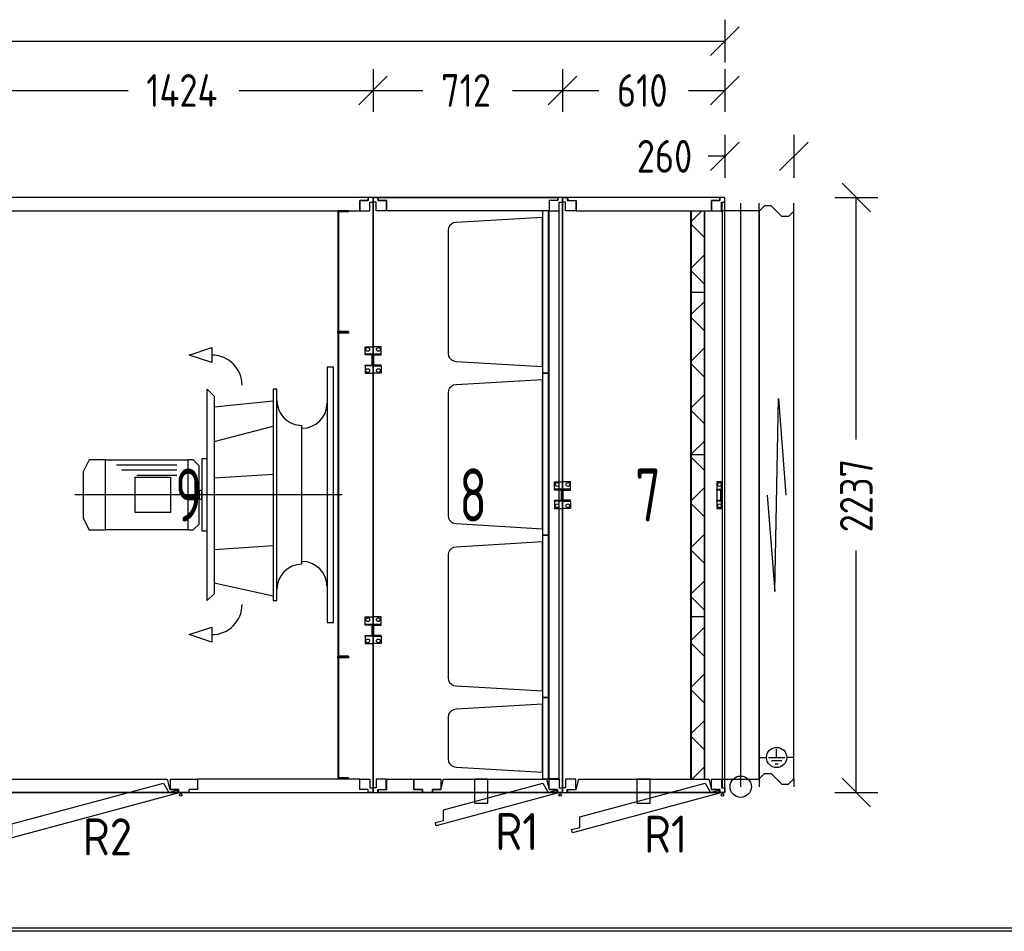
# Model space of a CAD drawing. Header units: millimetres. Extents: x -746391 to 410178, y -169697 to 100555.
# Tile 16 of 179: x 16187 to 19888, y -56591 to -53164. Entities that reach past the tile are written whole.
import ezdxf
from ezdxf.enums import TextEntityAlignment as Align

# ---------------------------------------------------------------- set-up
doc = ezdxf.new("R2010")
doc.units = ezdxf.units.MM
doc.layers.add('1', color=7, linetype='Continuous')
doc.styles.get("Standard").update_dxf_attribs({"font": 'isocpeur.ttf', "width": 0.75})

# ---------------------------------------------------------------- blocks, each defined once
blk = doc.blocks.new('NWK17B0226701181756KAMM78')
at = {"layer": '1'}
for p, q in [((9221.01, 2808.03), (7797.01, 2808.03)), ((7797.01, 2808.03), (7797.01, 571.03)), ((9221.01, 571.03), (9221.01, 2808.03)), ((7797.01, 571.03), (9221.01, 571.03))]:
    blk.add_line(p, q, dxfattribs=at)
blk = doc.blocks.new('NWK17B0226701181756EINB159')
at = {"layer": '1'}
for p, q in [((7846.99, 583.03), (7856.99, 621.03)), ((7856.99, 621.03), (8447.01, 621.03)), ((7863.58, 453.11), (8433.47, 605.82)), ((8433.47, 605.82), (8452.97, 571.7)), ((8447.01, 621.03), (8457.01, 583.03)), ((7814.99, 571.03), (7814.99, 583.03)), ((7814.99, 583.03), (7846.99, 583.03)), ((8489.01, 571.03), (7814.99, 571.03)), ((8486.98, 568.39), (7835.95, 393.95)), ((8452.97, 571.7), (8483.88, 579.98)), ((8457.01, 583.03), (8489.01, 583.03)), ((8483.88, 579.98), (8486.98, 568.39)), ((8489.01, 583.03), (8489.01, 571.03)), ((7863.75, 413.82), (7863.58, 453.11)), ((7832.84, 405.54), (7863.75, 413.82)), ((7835.95, 393.95), (7832.84, 405.54))]:
    blk.add_line(p, q, dxfattribs=at)
blk.add_circle((8498.01, 562.03), 5, dxfattribs=at)
blk = doc.blocks.new('NWK17B0226701181756EINB160')
at = {"layer": '1'}
for p, q in [((9171.03, 621.03), (8561.01, 621.03)), ((8561.01, 621.03), (8561.01, 583.03)), ((9171.03, 583.03), (9171.03, 621.03)), ((8561.01, 583.03), (8529.01, 583.03)), ((8529.01, 583.03), (8529.01, 571.03)), ((8529.01, 571.03), (9203.03, 571.03)), ((9203.03, 583.03), (9171.03, 583.03)), ((9203.03, 571.03), (9203.03, 583.03))]:
    blk.add_line(p, q, dxfattribs=at)
blk = doc.blocks.new('NWK17B0226701181756EINB161')
at = {"layer": '1'}
for p, q in [((8459.34, 583.03), (8459.34, 621.03)), ((8459.34, 621.03), (8561.01, 621.03)), ((8561.01, 621.03), (8561.01, 583.03)), ((8491.34, 583.03), (8459.34, 583.03)), ((8491.34, 571.03), (8491.34, 583.03)), ((8529.01, 571.03), (8491.34, 571.03)), ((8561.01, 583.03), (8529.01, 583.03)), ((8529.01, 583.03), (8529.01, 571.03))]:
    blk.add_line(p, q, dxfattribs=at)
blk = doc.blocks.new('NWK17B0226701181756EINB162')
at = {"layer": '1'}
for p, q in [((9171.01, 583.03), (9171.01, 621.03)), ((9171.01, 621.03), (9209.01, 621.03)), ((9209.01, 621.03), (9209.01, 589.03)), ((9203.01, 583.03), (9171.01, 583.03)), ((9203.01, 571.03), (9203.01, 583.03)), ((9221.01, 571.03), (9203.01, 571.03)), ((9209.01, 589.03), (9221.01, 589.03)), ((9221.01, 589.03), (9221.01, 571.03))]:
    blk.add_line(p, q, dxfattribs=at)
blk = doc.blocks.new('NWK17B0226701181756EINB163')
at = {"layer": '1'}
for p, q in [((7847.01, 621.03), (7809.01, 621.03)), ((7809.01, 621.03), (7809.01, 589.03)), ((7847.01, 583.03), (7847.01, 621.03)), ((7809.01, 589.03), (7797.01, 589.03)), ((7797.01, 589.03), (7797.01, 571.03)), ((7797.01, 571.03), (7815.01, 571.03)), ((7815.01, 571.03), (7815.01, 583.03)), ((7815.01, 583.03), (7847.01, 583.03))]:
    blk.add_line(p, q, dxfattribs=at)
blk = doc.blocks.new('NWK17B0226701181756EINB164')
at = {"layer": '1'}
for p, q in [((9203.01, 2808.03), (7817.3, 2808.03)), ((7817.3, 2808.03), (7817.3, 2796.03)), ((7817.3, 2796.03), (7849.3, 2796.03)), ((7849.3, 2796.03), (7849.3, 2758.03)), ((9171.01, 2758.03), (9171.01, 2796.03)), ((9171.01, 2796.03), (9203.01, 2796.03)), ((9203.01, 2796.03), (9203.01, 2808.03)), ((7849.3, 2758.03), (9171.01, 2758.03))]:
    blk.add_line(p, q, dxfattribs=at)
blk = doc.blocks.new('NWK17B0226701181756EINB165')
at = {"layer": '1'}
for p, q in [((9203.01, 2796.03), (9171.01, 2796.03)), ((9171.01, 2796.03), (9171.01, 2758.03)), ((9221.01, 2808.03), (9203.01, 2808.03)), ((9203.01, 2808.03), (9203.01, 2796.03)), ((9209.01, 2758.03), (9209.01, 2790.03)), ((9209.01, 2790.03), (9221.01, 2790.03)), ((9221.01, 2790.03), (9221.01, 2808.03)), ((9171.01, 2758.03), (9209.01, 2758.03))]:
    blk.add_line(p, q, dxfattribs=at)
blk = doc.blocks.new('NWK17B0226701181756EINB166')
at = {"layer": '1'}
for p, q in [((7797.01, 2808.03), (7815.01, 2808.03)), ((7797.01, 2790.03), (7797.01, 2808.03)), ((7809.01, 2790.03), (7797.01, 2790.03)), ((7809.01, 2758.03), (7809.01, 2790.03)), ((7815.01, 2808.03), (7815.01, 2796.03)), ((7815.01, 2796.03), (7847.01, 2796.03)), ((7847.01, 2796.03), (7847.01, 2758.03)), ((7847.01, 2758.03), (7809.01, 2758.03))]:
    blk.add_line(p, q, dxfattribs=at)
blk = doc.blocks.new('NWK17B0226701181756EINB167')
at = {"layer": '1'}
for p, q in [((9191.01, 1203.03), (9191.01, 1231.03)), ((9191.01, 1231.03), (9221.01, 1231.03)), ((9221.01, 1231.03), (9221.01, 1203.03)), ((9191.01, 1203.03), (9221.01, 1203.03)), ((9191.01, 1200.03), (9191.01, 1203.03)), ((9221.01, 1203.03), (9191.01, 1203.03)), ((9218.01, 1200.03), (9191.01, 1200.03)), ((9218.01, 1162.03), (9218.01, 1200.03)), ((9221.01, 1203.03), (9221.01, 1159.03)), ((9191.01, 1159.03), (9191.01, 1162.03)), ((9191.01, 1162.03), (9218.01, 1162.03)), ((9221.01, 1159.03), (9191.01, 1159.03)), ((9221.01, 1159.03), (9191.01, 1159.03)), ((9191.01, 1159.03), (9191.01, 1131.03)), ((9221.01, 1131.03), (9221.01, 1159.03)), ((9191.01, 1131.03), (9221.01, 1131.03))]:
    blk.add_line(p, q, dxfattribs=at)
for centre in [(9201.01, 1221.03), (9201.01, 1141.03)]:
    blk.add_circle(centre, 7, dxfattribs=at)
blk = doc.blocks.new('NWK17B0226701181756EINB168')
at = {"layer": '1'}
for p, q in [((9191.01, 2219.03), (9191.01, 2247.03)), ((9191.01, 2247.03), (9221.01, 2247.03)), ((9221.01, 2247.03), (9221.01, 2219.03)), ((9191.01, 2219.03), (9221.01, 2219.03)), ((9191.01, 2216.03), (9191.01, 2219.03)), ((9221.01, 2219.03), (9191.01, 2219.03)), ((9218.01, 2216.03), (9191.01, 2216.03)), ((9218.01, 2178.03), (9218.01, 2216.03)), ((9221.01, 2219.03), (9221.01, 2175.03)), ((9191.01, 2175.03), (9191.01, 2178.03)), ((9191.01, 2178.03), (9218.01, 2178.03)), ((9221.01, 2175.03), (9191.01, 2175.03)), ((9221.01, 2175.03), (9191.01, 2175.03)), ((9191.01, 2175.03), (9191.01, 2147.03)), ((9191.01, 2147.03), (9221.01, 2147.03)), ((9221.01, 2147.03), (9221.01, 2175.03))]:
    blk.add_line(p, q, dxfattribs=at)
for centre in [(9201.01, 2237.03), (9201.01, 2157.03)]:
    blk.add_circle(centre, 7, dxfattribs=at)
blk = doc.blocks.new('NWK17B0226701181756EINB169')
at = {"layer": '1'}
for p, q in [((7827.01, 1739.03), (7797.01, 1739.03)), ((7797.01, 1739.03), (7797.01, 1711.03)), ((7827.01, 1711.03), (7797.01, 1711.03)), ((7797.01, 1711.03), (7797.01, 1667.03)), ((7797.01, 1711.03), (7827.01, 1711.03)), ((7800.01, 1670.03), (7800.01, 1708.03)), ((7800.01, 1708.03), (7827.01, 1708.03)), ((7827.01, 1711.03), (7827.01, 1739.03)), ((7827.01, 1708.03), (7827.01, 1711.03)), ((7797.01, 1667.03), (7827.01, 1667.03)), ((7797.01, 1667.03), (7827.01, 1667.03)), ((7797.01, 1639.03), (7797.01, 1667.03)), ((7827.01, 1670.03), (7800.01, 1670.03)), ((7827.01, 1667.03), (7827.01, 1670.03)), ((7827.01, 1667.03), (7827.01, 1639.03)), ((7827.01, 1639.03), (7797.01, 1639.03))]:
    blk.add_line(p, q, dxfattribs=at)
for centre in [(7817.01, 1729.03), (7817.01, 1649.03)]:
    blk.add_circle(centre, 7, dxfattribs=at)
blk = doc.blocks.new('NWK17B0226701181756EINB170')
at = {"layer": '1'}
for p, q in [((8530.21, 2215.43), (8615.41, 2243.83)), ((8615.41, 2243.83), (8615.41, 2187.03)), ((8615.41, 2187.03), (8530.21, 2215.43)), ((9073.01, 2170.03), (9048.01, 2170.03)), ((9048.01, 2170.03), (9048.01, 1210.03)), ((9073.01, 1210.03), (9073.01, 2170.03)), ((8598.01, 1292.43), (8598.01, 2087.63)), ((8598.01, 2087.63), (8624.21, 2061.43)), ((8860.01, 2087.63), (8845.81, 2087.63)), ((8845.81, 2087.63), (8845.81, 1292.43)), ((8860.01, 1292.43), (8860.01, 2087.63)), ((8624.21, 2061.43), (8624.21, 1318.63)), ((8624.21, 2020.89), (8845.81, 2043.61)), ((8624.21, 1890.25), (8845.81, 1948.47)), ((8954.01, 1429.03), (8954.01, 1951.03)), ((8153.45, 1822.03), (8131.01, 1777.15)), ((8215.49, 1822.03), (8153.45, 1822.03)), ((8215.49, 1558.03), (8215.49, 1822.03)), ((8215.49, 1558.03), (8215.49, 1822.03)), ((8215.49, 1822.03), (8524.37, 1822.03)), ((8545.49, 1822.03), (8524.37, 1822.03)), ((8524.37, 1822.03), (8524.37, 1558.03)), ((8524.37, 1822.03), (8524.37, 1558.03)), ((8567.93, 1799.59), (8545.49, 1822.03)), ((8598.01, 1824.93), (8577.05, 1824.93)), ((8577.05, 1824.93), (8577.05, 1555.13)), ((8598.01, 1555.13), (8598.01, 1824.93)), ((8131.01, 1777.15), (8131.01, 1602.91)), ((8483.45, 1802.23), (8256.41, 1802.23)), ((8483.45, 1782.43), (8276.21, 1782.43)), ((8567.93, 1580.47), (8567.93, 1799.59)), ((8327.16, 1624.03), (8327.16, 1756.03)), ((8327.16, 1756.03), (8459.16, 1756.03)), ((8483.45, 1762.63), (8332.97, 1762.63)), ((8459.16, 1756.03), (8459.16, 1624.03)), ((8624.21, 1753.93), (8845.81, 1768.13)), ((8577.05, 1706.53), (8567.93, 1706.53)), ((8567.93, 1706.53), (8567.93, 1673.53)), ((8577.05, 1673.53), (8577.05, 1706.53)), ((9104.45, 1690.03), (8099.57, 1690.03)), ((8567.93, 1673.53), (8577.05, 1673.53)), ((8131.01, 1602.91), (8153.45, 1558.03)), ((8459.16, 1624.03), (8327.16, 1624.03)), ((8153.45, 1558.03), (8215.49, 1558.03)), ((8524.37, 1558.03), (8215.49, 1558.03)), ((8524.37, 1558.03), (8545.49, 1558.03)), ((8545.49, 1558.03), (8567.93, 1580.47)), ((8577.05, 1555.13), (8598.01, 1555.13)), ((8624.21, 1484.13), (8845.81, 1499.75)), ((8624.21, 1359.17), (8845.81, 1310.18)), ((8624.21, 1318.63), (8598.01, 1292.43)), ((8845.81, 1292.43), (8860.01, 1292.43)), ((8530.21, 1164.63), (8615.41, 1193.03)), ((8615.41, 1193.03), (8615.41, 1136.23)), ((9048.01, 1210.03), (9073.01, 1210.03)), ((8615.41, 1136.23), (8530.21, 1164.63))]:
    blk.add_line(p, q, dxfattribs=at)
for centre, radius, start, end in [((8615.41, 2101.83), 113.6, 360, 450), ((8954.01, 2045.03), 94, 540, 270), ((8954.01, 2034.38), 94, 270, 360), ((8954.01, 1335.03), 94, 450, 540), ((8954.01, 1345.68), 94, 360, 450), ((8615.41, 1278.23), 113.6, 270, 360)]:
    blk.add_arc(centre, radius, start, end, dxfattribs=at)
blk = doc.blocks.new('NWK17B0226701181756EINB171')
at = {"layer": '1'}
for p, q in [((9129.01, 2758.03), (9089.01, 2758.03)), ((9089.01, 2758.03), (9089.01, 623.03)), ((9092.01, 626.03), (9092.01, 2755.03)), ((9092.01, 2755.03), (9129.01, 2755.03)), ((9129.01, 2755.03), (9129.01, 2758.03)), ((9089.01, 2298.03), (9089.01, 2304.03)), ((9089.01, 2304.03), (9129.01, 2304.03)), ((9129.01, 2301.03), (9089.01, 2301.03)), ((9129.01, 2298.03), (9089.01, 2298.03)), ((9129.01, 2304.03), (9092.01, 2304.03)), ((9129.01, 2298.03), (9092.01, 2298.03)), ((9129.01, 2304.03), (9129.01, 2298.03)), ((9129.01, 2301.03), (9129.01, 2304.03)), ((9129.01, 2301.03), (9129.01, 2298.03)), ((9089.01, 1078.03), (9089.01, 1084.03)), ((9089.01, 1084.03), (9129.01, 1084.03)), ((9129.01, 1081.03), (9089.01, 1081.03)), ((9129.01, 1078.03), (9089.01, 1078.03)), ((9129.01, 1084.03), (9092.01, 1084.03)), ((9129.01, 1078.03), (9092.01, 1078.03)), ((9129.01, 1084.03), (9129.01, 1078.03)), ((9129.01, 1081.03), (9129.01, 1084.03)), ((9129.01, 1081.03), (9129.01, 1078.03)), ((9089.01, 623.03), (9129.01, 623.03)), ((9129.01, 626.03), (9092.01, 626.03)), ((9129.01, 623.03), (9129.01, 626.03))]:
    blk.add_line(p, q, dxfattribs=at)
blk = doc.blocks.new('NWK17B0226701181756KZUB19')
at = {"layer": '1', "width": 0.88}
blk.add_text('R2', height=139.2, dxfattribs=at).set_placement((8315.21, 474.23), align=Align.TOP_RIGHT)
blk = doc.blocks.new('NWK17B0226701181756KAMM81')
at = {"layer": '1', "width": 0.69}
blk.add_text('9', height=199.52, dxfattribs=at).set_placement((8477.3, 1589.76))
blk = doc.blocks.new('NWK17B0226701181756KAMM79')
at = {"layer": '1'}
for name in ['NWK17B0226701181756EINB171', 'NWK17B0226701181756EINB170', 'NWK17B0226701181756KAMM81', 'NWK17B0226701181756KZUB19']:
    blk.add_blockref(name, (0, 0), dxfattribs=at)
blk = doc.blocks.new('NWK17B0226701181756KAMM77')
at = {"layer": '1'}
for name in ['NWK17B0226701181756KAMM78', 'NWK17B0226701181756EINB166', 'NWK17B0226701181756EINB164', 'NWK17B0226701181756EINB165', 'NWK17B0226701181756KAMM79', 'NWK17B0226701181756EINB168', 'NWK17B0226701181756EINB169', 'NWK17B0226701181756EINB167', 'NWK17B0226701181756EINB163', 'NWK17B0226701181756EINB159', 'NWK17B0226701181756EINB161', 'NWK17B0226701181756EINB160', 'NWK17B0226701181756EINB162']:
    blk.add_blockref(name, (0, 0), dxfattribs=at)
blk = doc.blocks.new('NWK17B0226701181756KAMM83')
at = {"layer": '1'}
for p, q in [((9933.01, 2808.03), (9221.01, 2808.03)), ((9221.01, 2808.03), (9221.01, 571.03)), ((9933.01, 571.03), (9933.01, 2808.03)), ((9221.01, 571.03), (9933.01, 571.03))]:
    blk.add_line(p, q, dxfattribs=at)
blk = doc.blocks.new('NWK17B0226701181756EINB173')
at = {"layer": '1'}
for p, q in [((9476.33, 583.03), (9486.33, 621.03)), ((9485.99, 505.74), (9859.47, 605.82)), ((9486.33, 621.03), (9873.01, 621.03)), ((9859.47, 605.82), (9878.97, 571.7)), ((9873.01, 621.03), (9883.01, 583.03)), ((9444.33, 571.03), (9444.33, 583.03)), ((9444.33, 583.03), (9476.33, 583.03)), ((9915.01, 571.03), (9444.33, 571.03)), ((9912.98, 568.39), (9458.35, 446.57)), ((9878.97, 571.7), (9909.88, 579.98)), ((9883.01, 583.03), (9915.01, 583.03)), ((9909.88, 579.98), (9912.98, 568.39)), ((9915.01, 583.03), (9915.01, 571.03)), ((9486.16, 466.45), (9485.99, 505.74)), ((9455.25, 458.16), (9486.16, 466.45)), ((9458.35, 446.57), (9455.25, 458.16))]:
    blk.add_line(p, q, dxfattribs=at)
blk.add_circle((9924.01, 562.03), 5, dxfattribs=at)
blk = doc.blocks.new('NWK17B0226701181756EINB174')
at = {"layer": '1'}
for p, q in [((9374.34, 583.03), (9374.34, 621.03)), ((9374.34, 621.03), (9476.01, 621.03)), ((9476.01, 621.03), (9476.01, 583.03)), ((9406.34, 583.03), (9374.34, 583.03)), ((9406.34, 571.03), (9406.34, 583.03)), ((9444.01, 571.03), (9406.34, 571.03)), ((9476.01, 583.03), (9444.01, 583.03)), ((9444.01, 583.03), (9444.01, 571.03))]:
    blk.add_line(p, q, dxfattribs=at)
blk = doc.blocks.new('NWK17B0226701181756EINB175')
at = {"layer": '1'}
for p, q in [((9273.34, 583.03), (9273.34, 621.03)), ((9273.34, 621.03), (9375.01, 621.03)), ((9375.01, 621.03), (9375.01, 583.03)), ((9241.34, 571.03), (9241.34, 583.03)), ((9241.34, 583.03), (9273.34, 583.03)), ((9407.01, 571.03), (9241.34, 571.03)), ((9375.01, 583.03), (9407.01, 583.03)), ((9407.01, 583.03), (9407.01, 571.03))]:
    blk.add_line(p, q, dxfattribs=at)
blk = doc.blocks.new('NWK17B0226701181756EINB176')
at = {"layer": '1'}
for p, q in [((9883.01, 583.03), (9883.01, 621.03)), ((9883.01, 621.03), (9921.01, 621.03)), ((9921.01, 621.03), (9921.01, 589.03)), ((9915.01, 583.03), (9883.01, 583.03)), ((9915.01, 571.03), (9915.01, 583.03)), ((9933.01, 571.03), (9915.01, 571.03)), ((9921.01, 589.03), (9933.01, 589.03)), ((9933.01, 589.03), (9933.01, 571.03))]:
    blk.add_line(p, q, dxfattribs=at)
blk = doc.blocks.new('NWK17B0226701181756EINB177')
at = {"layer": '1'}
for p, q in [((9271.01, 621.03), (9233.01, 621.03)), ((9233.01, 621.03), (9233.01, 589.03)), ((9271.01, 583.03), (9271.01, 621.03)), ((9233.01, 589.03), (9221.01, 589.03)), ((9221.01, 589.03), (9221.01, 571.03)), ((9221.01, 571.03), (9239.01, 571.03)), ((9239.01, 571.03), (9239.01, 583.03)), ((9239.01, 583.03), (9271.01, 583.03))]:
    blk.add_line(p, q, dxfattribs=at)
blk = doc.blocks.new('NWK17B0226701181756EINB178')
at = {"layer": '1'}
for p, q in [((9241.01, 2808.03), (9915.03, 2808.03)), ((9241.01, 2796.03), (9241.01, 2808.03)), ((9273.01, 2796.03), (9241.01, 2796.03)), ((9273.01, 2758.03), (9273.01, 2796.03)), ((9915.03, 2796.03), (9883.03, 2796.03)), ((9883.03, 2796.03), (9883.03, 2758.03)), ((9915.03, 2808.03), (9915.03, 2796.03)), ((9883.03, 2758.03), (9273.01, 2758.03))]:
    blk.add_line(p, q, dxfattribs=at)
blk = doc.blocks.new('NWK17B0226701181756EINB179')
at = {"layer": '1'}
for p, q in [((9915.01, 2796.03), (9883.01, 2796.03)), ((9883.01, 2796.03), (9883.01, 2758.03)), ((9933.01, 2808.03), (9915.01, 2808.03)), ((9915.01, 2808.03), (9915.01, 2796.03)), ((9921.01, 2758.03), (9921.01, 2790.03)), ((9921.01, 2790.03), (9933.01, 2790.03)), ((9933.01, 2790.03), (9933.01, 2808.03)), ((9883.01, 2758.03), (9921.01, 2758.03))]:
    blk.add_line(p, q, dxfattribs=at)
blk = doc.blocks.new('NWK17B0226701181756EINB180')
at = {"layer": '1'}
for p, q in [((9221.01, 2808.03), (9239.01, 2808.03)), ((9221.01, 2790.03), (9221.01, 2808.03)), ((9233.01, 2790.03), (9221.01, 2790.03)), ((9233.01, 2758.03), (9233.01, 2790.03)), ((9239.01, 2808.03), (9239.01, 2796.03)), ((9239.01, 2796.03), (9271.01, 2796.03)), ((9271.01, 2796.03), (9271.01, 2758.03)), ((9271.01, 2758.03), (9233.01, 2758.03))]:
    blk.add_line(p, q, dxfattribs=at)
blk = doc.blocks.new('NWK17B0226701181756EINB181')
at = {"layer": '1'}
for p, q in [((9903.01, 1711.03), (9903.01, 1739.03)), ((9903.01, 1739.03), (9933.01, 1739.03)), ((9903.01, 1711.03), (9933.01, 1711.03)), ((9903.01, 1708.03), (9903.01, 1711.03)), ((9933.01, 1711.03), (9903.01, 1711.03)), ((9930.01, 1708.03), (9903.01, 1708.03)), ((9930.01, 1670.03), (9930.01, 1708.03)), ((9933.01, 1739.03), (9933.01, 1711.03)), ((9933.01, 1711.03), (9933.01, 1667.03)), ((9903.01, 1667.03), (9903.01, 1670.03)), ((9903.01, 1670.03), (9930.01, 1670.03)), ((9933.01, 1667.03), (9903.01, 1667.03)), ((9933.01, 1667.03), (9903.01, 1667.03)), ((9903.01, 1667.03), (9903.01, 1639.03)), ((9933.01, 1639.03), (9933.01, 1667.03)), ((9903.01, 1639.03), (9933.01, 1639.03))]:
    blk.add_line(p, q, dxfattribs=at)
for centre in [(9913.01, 1729.03), (9913.01, 1649.03)]:
    blk.add_circle(centre, 7, dxfattribs=at)
blk = doc.blocks.new('NWK17B0226701181756EINB182')
at = {"layer": '1'}
for p, q in [((9251.01, 1231.03), (9221.01, 1231.03)), ((9221.01, 1231.03), (9221.01, 1203.03)), ((9251.01, 1203.03), (9251.01, 1231.03)), ((9251.01, 1203.03), (9221.01, 1203.03)), ((9221.01, 1203.03), (9221.01, 1159.03)), ((9221.01, 1203.03), (9251.01, 1203.03)), ((9224.01, 1162.03), (9224.01, 1200.03)), ((9224.01, 1200.03), (9251.01, 1200.03)), ((9251.01, 1200.03), (9251.01, 1203.03)), ((9221.01, 1159.03), (9251.01, 1159.03)), ((9221.01, 1159.03), (9251.01, 1159.03)), ((9221.01, 1131.03), (9221.01, 1159.03)), ((9251.01, 1162.03), (9224.01, 1162.03)), ((9251.01, 1159.03), (9251.01, 1162.03)), ((9251.01, 1159.03), (9251.01, 1131.03)), ((9251.01, 1131.03), (9221.01, 1131.03))]:
    blk.add_line(p, q, dxfattribs=at)
for centre in [(9241.01, 1221.03), (9241.01, 1141.03)]:
    blk.add_circle(centre, 7, dxfattribs=at)
blk = doc.blocks.new('NWK17B0226701181756EINB183')
at = {"layer": '1'}
for p, q in [((9251.01, 2247.03), (9221.01, 2247.03)), ((9221.01, 2247.03), (9221.01, 2219.03)), ((9251.01, 2219.03), (9251.01, 2247.03)), ((9251.01, 2219.03), (9221.01, 2219.03)), ((9221.01, 2219.03), (9221.01, 2175.03)), ((9221.01, 2219.03), (9251.01, 2219.03)), ((9224.01, 2178.03), (9224.01, 2216.03)), ((9224.01, 2216.03), (9251.01, 2216.03)), ((9251.01, 2216.03), (9251.01, 2219.03)), ((9221.01, 2175.03), (9251.01, 2175.03)), ((9221.01, 2175.03), (9251.01, 2175.03)), ((9221.01, 2147.03), (9221.01, 2175.03)), ((9251.01, 2147.03), (9221.01, 2147.03)), ((9251.01, 2178.03), (9224.01, 2178.03)), ((9251.01, 2175.03), (9251.01, 2178.03)), ((9251.01, 2175.03), (9251.01, 2147.03))]:
    blk.add_line(p, q, dxfattribs=at)
for centre in [(9241.01, 2237.03), (9241.01, 2157.03)]:
    blk.add_circle(centre, 7, dxfattribs=at)
blk = doc.blocks.new('NWK17B0226701181756UT86')
at = {"layer": '1'}
for p, q in [((9883.01, 1538.03), (9858.01, 1538.03)), ((9858.01, 1538.03), (9858.01, 928.03)), ((9883.01, 928.03), (9883.01, 1538.03)), ((9509.01, 1481.13), (9504.99, 1474.05)), ((9515.91, 1488.03), (9509.01, 1481.13)), ((9522.99, 1492.05), (9515.91, 1488.03)), ((9533.01, 1494.03), (9522.99, 1492.05)), ((9858.01, 1513.03), (9533.01, 1494.03)), ((9858.01, 953.03), (9858.01, 1513.03)), ((9504.99, 1474.05), (9503.01, 1464.03)), ((9503.01, 1464.03), (9503.01, 1002.03)), ((9503.01, 1002.03), (9504.99, 992.01)), ((9504.99, 992.01), (9509.01, 984.93)), ((9509.01, 984.93), (9515.91, 978.03)), ((9515.91, 978.03), (9522.99, 974.01)), ((9522.99, 974.01), (9533.01, 972.03)), ((9533.01, 972.03), (9858.01, 953.03)), ((9858.01, 928.03), (9883.01, 928.03))]:
    blk.add_line(p, q, dxfattribs=at)
blk = doc.blocks.new('NWK17B0226701181756UT87')
at = {"layer": '1'}
for p, q in [((9883.01, 2758.03), (9858.01, 2758.03)), ((9858.01, 2758.03), (9858.01, 2148.03)), ((9883.01, 2148.03), (9883.01, 2758.03)), ((9515.91, 2708.03), (9509.01, 2701.13)), ((9522.99, 2712.05), (9515.91, 2708.03)), ((9533.01, 2714.03), (9522.99, 2712.05)), ((9858.01, 2733.03), (9533.01, 2714.03)), ((9858.01, 2173.03), (9858.01, 2733.03)), ((9504.99, 2694.05), (9503.01, 2684.03)), ((9503.01, 2684.03), (9503.01, 2222.03)), ((9509.01, 2701.13), (9504.99, 2694.05)), ((9503.01, 2222.03), (9504.99, 2212.01)), ((9504.99, 2212.01), (9509.01, 2204.93)), ((9509.01, 2204.93), (9515.91, 2198.03)), ((9515.91, 2198.03), (9522.99, 2194.01)), ((9522.99, 2194.01), (9533.01, 2192.03)), ((9533.01, 2192.03), (9858.01, 2173.03)), ((9858.01, 2148.03), (9883.01, 2148.03))]:
    blk.add_line(p, q, dxfattribs=at)
blk = doc.blocks.new('NWK17B0226701181756UT88')
at = {"layer": '1'}
for p, q in [((9883.01, 2758.03), (9858.01, 2758.03)), ((9858.01, 2758.03), (9858.01, 2148.03)), ((9883.01, 2148.03), (9883.01, 2758.03)), ((9515.91, 2708.03), (9509.01, 2701.13)), ((9522.99, 2712.05), (9515.91, 2708.03)), ((9533.01, 2714.03), (9522.99, 2712.05)), ((9858.01, 2733.03), (9533.01, 2714.03)), ((9858.01, 2173.03), (9858.01, 2733.03)), ((9504.99, 2694.05), (9503.01, 2684.03)), ((9503.01, 2684.03), (9503.01, 2222.03)), ((9509.01, 2701.13), (9504.99, 2694.05)), ((9503.01, 2222.03), (9504.99, 2212.01)), ((9504.99, 2212.01), (9509.01, 2204.93)), ((9509.01, 2204.93), (9515.91, 2198.03)), ((9515.91, 2198.03), (9522.99, 2194.01)), ((9522.99, 2194.01), (9533.01, 2192.03)), ((9533.01, 2192.03), (9858.01, 2173.03)), ((9858.01, 2148.03), (9883.01, 2148.03))]:
    blk.add_line(p, q, dxfattribs=at)
blk = doc.blocks.new('NWK17B0226701181756UT89')
at = {"layer": '1'}
for p, q in [((9883.01, 1538.03), (9858.01, 1538.03)), ((9858.01, 1538.03), (9858.01, 928.03)), ((9883.01, 928.03), (9883.01, 1538.03)), ((9509.01, 1481.13), (9504.99, 1474.05)), ((9515.91, 1488.03), (9509.01, 1481.13)), ((9522.99, 1492.05), (9515.91, 1488.03)), ((9533.01, 1494.03), (9522.99, 1492.05)), ((9858.01, 1513.03), (9533.01, 1494.03)), ((9858.01, 953.03), (9858.01, 1513.03)), ((9504.99, 1474.05), (9503.01, 1464.03)), ((9503.01, 1464.03), (9503.01, 1002.03)), ((9503.01, 1002.03), (9504.99, 992.01)), ((9504.99, 992.01), (9509.01, 984.93)), ((9509.01, 984.93), (9515.91, 978.03)), ((9515.91, 978.03), (9522.99, 974.01)), ((9522.99, 974.01), (9533.01, 972.03)), ((9533.01, 972.03), (9858.01, 953.03)), ((9858.01, 928.03), (9883.01, 928.03))]:
    blk.add_line(p, q, dxfattribs=at)
blk = doc.blocks.new('NWK17B0226701181756UT90')
at = {"layer": '1'}
for p, q in [((9883.01, 2148.03), (9858.01, 2148.03)), ((9858.01, 2148.03), (9858.01, 1538.03)), ((9883.01, 1538.03), (9883.01, 2148.03)), ((9858.01, 2123.03), (9533.01, 2104.03)), ((9858.01, 1563.03), (9858.01, 2123.03)), ((9504.99, 2084.05), (9503.01, 2074.03)), ((9503.01, 2074.03), (9503.01, 1612.03)), ((9509.01, 2091.13), (9504.99, 2084.05)), ((9515.91, 2098.03), (9509.01, 2091.13)), ((9522.99, 2102.05), (9515.91, 2098.03)), ((9533.01, 2104.03), (9522.99, 2102.05)), ((9503.01, 1612.03), (9504.99, 1602.01)), ((9504.99, 1602.01), (9509.01, 1594.93)), ((9509.01, 1594.93), (9515.91, 1588.03)), ((9515.91, 1588.03), (9522.99, 1584.01)), ((9522.99, 1584.01), (9533.01, 1582.03)), ((9533.01, 1582.03), (9858.01, 1563.03)), ((9858.01, 1538.03), (9883.01, 1538.03))]:
    blk.add_line(p, q, dxfattribs=at)
blk = doc.blocks.new('NWK17B0226701181756UT91')
at = {"layer": '1'}
for p, q in [((9883.01, 2148.03), (9858.01, 2148.03)), ((9858.01, 2148.03), (9858.01, 1538.03)), ((9883.01, 1538.03), (9883.01, 2148.03)), ((9858.01, 2123.03), (9533.01, 2104.03)), ((9858.01, 1563.03), (9858.01, 2123.03)), ((9504.99, 2084.05), (9503.01, 2074.03)), ((9503.01, 2074.03), (9503.01, 1612.03)), ((9509.01, 2091.13), (9504.99, 2084.05)), ((9515.91, 2098.03), (9509.01, 2091.13)), ((9522.99, 2102.05), (9515.91, 2098.03)), ((9533.01, 2104.03), (9522.99, 2102.05)), ((9503.01, 1612.03), (9504.99, 1602.01)), ((9504.99, 1602.01), (9509.01, 1594.93)), ((9509.01, 1594.93), (9515.91, 1588.03)), ((9515.91, 1588.03), (9522.99, 1584.01)), ((9522.99, 1584.01), (9533.01, 1582.03)), ((9533.01, 1582.03), (9858.01, 1563.03)), ((9858.01, 1538.03), (9883.01, 1538.03))]:
    blk.add_line(p, q, dxfattribs=at)
blk = doc.blocks.new('NWK17B0226701181756UT92')
at = {"layer": '1'}
for p, q in [((9883.01, 928.03), (9858.01, 928.03)), ((9858.01, 928.03), (9858.01, 623.03)), ((9883.01, 623.03), (9883.01, 928.03)), ((9858.01, 903.03), (9533.01, 884.03)), ((9858.01, 648.03), (9858.01, 903.03)), ((9504.99, 864.05), (9503.01, 854.03)), ((9503.01, 854.03), (9503.01, 697.03)), ((9509.01, 871.13), (9504.99, 864.05)), ((9515.91, 878.03), (9509.01, 871.13)), ((9522.99, 882.05), (9515.91, 878.03)), ((9533.01, 884.03), (9522.99, 882.05)), ((9503.01, 697.03), (9504.99, 687.01)), ((9504.99, 687.01), (9509.01, 679.93)), ((9509.01, 679.93), (9515.91, 673.03)), ((9515.91, 673.03), (9522.99, 669.01)), ((9522.99, 669.01), (9533.01, 667.03)), ((9533.01, 667.03), (9858.01, 648.03)), ((9858.01, 623.03), (9883.01, 623.03))]:
    blk.add_line(p, q, dxfattribs=at)
blk = doc.blocks.new('NWK17B0226701181756UT93')
at = {"layer": '1'}
for p, q in [((9883.01, 928.03), (9858.01, 928.03)), ((9858.01, 928.03), (9858.01, 623.03)), ((9883.01, 623.03), (9883.01, 928.03)), ((9858.01, 903.03), (9533.01, 884.03)), ((9858.01, 648.03), (9858.01, 903.03)), ((9504.99, 864.05), (9503.01, 854.03)), ((9503.01, 854.03), (9503.01, 697.03)), ((9509.01, 871.13), (9504.99, 864.05)), ((9515.91, 878.03), (9509.01, 871.13)), ((9522.99, 882.05), (9515.91, 878.03)), ((9533.01, 884.03), (9522.99, 882.05)), ((9503.01, 697.03), (9504.99, 687.01)), ((9504.99, 687.01), (9509.01, 679.93)), ((9509.01, 679.93), (9515.91, 673.03)), ((9515.91, 673.03), (9522.99, 669.01)), ((9522.99, 669.01), (9533.01, 667.03)), ((9533.01, 667.03), (9858.01, 648.03)), ((9858.01, 623.03), (9883.01, 623.03))]:
    blk.add_line(p, q, dxfattribs=at)
blk = doc.blocks.new('NWK17B0226701181756EINB184')
at = {"layer": '1'}
for p, q in [((9880.01, 2758.03), (9920.01, 2758.03)), ((9880.01, 623.03), (9880.01, 2758.03)), ((9920.01, 2758.03), (9920.01, 623.03)), ((9920.01, 623.03), (9880.01, 623.03))]:
    blk.add_line(p, q, dxfattribs=at)
blk = doc.blocks.new('NWK17B0226701181756EINB185')
at = {"layer": '1'}
for p, q in [((9603.01, 621.03), (9603.01, 531.03)), ((9653.01, 621.03), (9603.01, 621.03)), ((9653.01, 531.03), (9653.01, 621.03)), ((9603.01, 531.03), (9653.01, 531.03))]:
    blk.add_line(p, q, dxfattribs=at)
blk = doc.blocks.new('NWK17B0226701181756KZUB20')
at = {"layer": '1', "width": 0.88}
blk.add_text('R1', height=139.2, dxfattribs=at).set_placement((9843.21, 494.23), align=Align.TOP_RIGHT)
blk = doc.blocks.new('NWK17B0226701181756KAMM86')
at = {"layer": '1', "width": 0.69}
blk.add_text('8', height=199.52, dxfattribs=at).set_placement((9545.3, 1589.76))
blk = doc.blocks.new('NWK17B0226701181756KAMM84')
at = {"layer": '1'}
for name in ['NWK17B0226701181756UT87', 'NWK17B0226701181756UT88', 'NWK17B0226701181756EINB184', 'NWK17B0226701181756UT90', 'NWK17B0226701181756UT91', 'NWK17B0226701181756KAMM86', 'NWK17B0226701181756UT86', 'NWK17B0226701181756UT89', 'NWK17B0226701181756UT92', 'NWK17B0226701181756UT93', 'NWK17B0226701181756EINB185', 'NWK17B0226701181756KZUB20']:
    blk.add_blockref(name, (0, 0), dxfattribs=at)
blk = doc.blocks.new('NWK17B0226701181756KAMM82')
at = {"layer": '1'}
for name in ['NWK17B0226701181756KAMM83', 'NWK17B0226701181756EINB180', 'NWK17B0226701181756EINB178', 'NWK17B0226701181756EINB179', 'NWK17B0226701181756KAMM84', 'NWK17B0226701181756EINB183', 'NWK17B0226701181756EINB181', 'NWK17B0226701181756EINB182', 'NWK17B0226701181756EINB177', 'NWK17B0226701181756EINB175', 'NWK17B0226701181756EINB174', 'NWK17B0226701181756EINB173', 'NWK17B0226701181756EINB176']:
    blk.add_blockref(name, (0, 0), dxfattribs=at)
blk = doc.blocks.new('NWK17B0226701181756KAMM88')
at = {"layer": '1'}
for p, q in [((10543, 2808.03), (9933.01, 2808.03)), ((9933.01, 2808.03), (9933.01, 571.03)), ((10543, 571.03), (10543, 2808.03)), ((9933.01, 571.03), (10543, 571.03))]:
    blk.add_line(p, q, dxfattribs=at)
blk = doc.blocks.new('NWK17B0226701181756EINB186')
at = {"layer": '1'}
for p, q in [((9984.66, 583.03), (9994.66, 621.03)), ((9994.66, 621.03), (10483, 621.03)), ((9997.78, 479.43), (10469.5, 605.82)), ((10469.5, 605.82), (10489, 571.7)), ((10483, 621.03), (10493, 583.03)), ((9952.66, 571.03), (9952.66, 583.03)), ((9952.66, 583.03), (9984.66, 583.03)), ((10525, 571.03), (9952.66, 571.03)), ((10523, 568.39), (9970.15, 420.26)), ((10489, 571.7), (10519.9, 579.98)), ((10493, 583.03), (10525, 583.03)), ((10519.9, 579.98), (10523, 568.39)), ((10525, 583.03), (10525, 571.03)), ((9997.96, 440.13), (9997.78, 479.43)), ((9967.05, 431.85), (9997.96, 440.13)), ((9970.15, 420.26), (9967.05, 431.85))]:
    blk.add_line(p, q, dxfattribs=at)
blk.add_circle((10534, 562.03), 5, dxfattribs=at)
blk = doc.blocks.new('NWK17B0226701181756EINB187')
at = {"layer": '1'}
for p, q in [((10493, 583.03), (10493, 621.03)), ((10493, 621.03), (10531, 621.03)), ((10531, 621.03), (10531, 589.03)), ((10525, 583.03), (10493, 583.03)), ((10525, 571.03), (10525, 583.03)), ((10543, 571.03), (10525, 571.03)), ((10531, 589.03), (10543, 589.03)), ((10543, 589.03), (10543, 571.03))]:
    blk.add_line(p, q, dxfattribs=at)
blk = doc.blocks.new('NWK17B0226701181756EINB188')
at = {"layer": '1'}
for p, q in [((9983.01, 621.03), (9945.01, 621.03)), ((9945.01, 621.03), (9945.01, 589.03)), ((9983.01, 583.03), (9983.01, 621.03)), ((9945.01, 589.03), (9933.01, 589.03)), ((9933.01, 589.03), (9933.01, 571.03)), ((9933.01, 571.03), (9951.01, 571.03)), ((9951.01, 571.03), (9951.01, 583.03)), ((9951.01, 583.03), (9983.01, 583.03))]:
    blk.add_line(p, q, dxfattribs=at)
blk = doc.blocks.new('NWK17B0226701181756EINB189')
at = {"layer": '1'}
for p, q in [((10525, 2808.03), (9952.66, 2808.03)), ((9952.66, 2808.03), (9952.66, 2796.03)), ((9952.66, 2796.03), (9984.66, 2796.03)), ((9984.66, 2796.03), (9984.66, 2758.03)), ((10493, 2758.03), (10493, 2796.03)), ((10493, 2796.03), (10525, 2796.03)), ((10525, 2796.03), (10525, 2808.03)), ((9984.66, 2758.03), (10493, 2758.03))]:
    blk.add_line(p, q, dxfattribs=at)
blk = doc.blocks.new('NWK17B0226701181756EINB190')
at = {"layer": '1'}
for p, q in [((10525, 2796.03), (10493, 2796.03)), ((10493, 2796.03), (10493, 2758.03)), ((10543, 2808.03), (10525, 2808.03)), ((10525, 2808.03), (10525, 2796.03)), ((10531, 2758.03), (10531, 2790.03)), ((10531, 2790.03), (10543, 2790.03)), ((10543, 2790.03), (10543, 2808.03)), ((10493, 2758.03), (10531, 2758.03))]:
    blk.add_line(p, q, dxfattribs=at)
blk = doc.blocks.new('NWK17B0226701181756EINB191')
at = {"layer": '1'}
for p, q in [((9933.01, 2808.03), (9951.01, 2808.03)), ((9933.01, 2790.03), (9933.01, 2808.03)), ((9945.01, 2790.03), (9933.01, 2790.03)), ((9945.01, 2758.03), (9945.01, 2790.03)), ((9951.01, 2808.03), (9951.01, 2796.03)), ((9951.01, 2796.03), (9983.01, 2796.03)), ((9983.01, 2796.03), (9983.01, 2758.03)), ((9983.01, 2758.03), (9945.01, 2758.03))]:
    blk.add_line(p, q, dxfattribs=at)
blk = doc.blocks.new('NWK17B0226701181756EINB192')
at = {"layer": '1'}
for p, q in [((10531, 1739.03), (10513, 1739.03)), ((10513, 1739.03), (10513, 1639.03)), ((10513, 1711.03), (10531, 1711.03)), ((10513, 1708.03), (10513, 1711.03)), ((10528, 1708.03), (10513, 1708.03)), ((10528, 1670.03), (10528, 1708.03)), ((10531, 1639.03), (10531, 1739.03)), ((10531, 1711.03), (10531, 1667.03)), ((10513, 1667.03), (10513, 1670.03)), ((10513, 1670.03), (10528, 1670.03)), ((10531, 1667.03), (10513, 1667.03)), ((10513, 1639.03), (10531, 1639.03))]:
    blk.add_line(p, q, dxfattribs=at)
for centre in [(10523, 1729.03), (10523, 1649.03)]:
    blk.add_circle(centre, 7, dxfattribs=at)
blk = doc.blocks.new('NWK17B0226701181756EINB193')
at = {"layer": '1'}
for p, q in [((9963.01, 1739.03), (9933.01, 1739.03)), ((9933.01, 1739.03), (9933.01, 1711.03)), ((9963.01, 1711.03), (9933.01, 1711.03)), ((9933.01, 1711.03), (9933.01, 1667.03)), ((9933.01, 1711.03), (9963.01, 1711.03)), ((9936.01, 1670.03), (9936.01, 1708.03)), ((9936.01, 1708.03), (9963.01, 1708.03)), ((9963.01, 1711.03), (9963.01, 1739.03)), ((9963.01, 1708.03), (9963.01, 1711.03)), ((9933.01, 1667.03), (9963.01, 1667.03)), ((9933.01, 1667.03), (9963.01, 1667.03)), ((9933.01, 1639.03), (9933.01, 1667.03)), ((9963.01, 1670.03), (9936.01, 1670.03)), ((9963.01, 1667.03), (9963.01, 1670.03)), ((9963.01, 1667.03), (9963.01, 1639.03)), ((9963.01, 1639.03), (9933.01, 1639.03))]:
    blk.add_line(p, q, dxfattribs=at)
for centre in [(9953.01, 1729.03), (9953.01, 1649.03)]:
    blk.add_circle(centre, 7, dxfattribs=at)
blk = doc.blocks.new('NWK17B0226701181756EINB194')
at = {"layer": '1'}
for p, q in [((10467, 2756.03), (10417, 2756.03)), ((10417, 2756.03), (10417, 621.03)), ((10455.6, 2756.03), (10417, 2717.46)), ((10467, 621.03), (10467, 2756.03)), ((10467, 2657.19), (10417, 2707.19)), ((10467, 2592.47), (10417, 2542.47)), ((10467, 2482.2), (10417, 2532.2)), ((10467, 2451.03), (10417, 2451.03)), ((10467, 2417.48), (10417, 2367.48)), ((10467, 2307.21), (10417, 2357.22)), ((10467, 2242.49), (10417, 2192.49)), ((10467, 2132.22), (10417, 2182.23)), ((10467, 2067.5), (10417, 2017.5)), ((10467, 1957.24), (10417, 2007.24)), ((10467, 1892.51), (10417, 1842.51)), ((10467, 1841.03), (10417, 1841.03)), ((10467, 1782.25), (10417, 1832.25)), ((10467, 1717.52), (10417, 1667.52)), ((10467, 1607.26), (10417, 1657.26)), ((10467, 1542.53), (10417, 1492.53)), ((10467, 1432.27), (10417, 1482.27)), ((10467, 1367.54), (10417, 1317.54)), ((10467, 1257.28), (10417, 1307.28)), ((10467, 1231.03), (10417, 1231.03)), ((10467, 1192.55), (10417, 1142.55)), ((10467, 1082.29), (10417, 1132.29)), ((10467, 1017.56), (10417, 967.56)), ((10467, 907.3), (10417, 957.3)), ((10467, 842.57), (10417, 792.57)), ((10467, 732.31), (10417, 782.31)), ((10420.5, 621.03), (10467, 667.58)), ((10417, 621.03), (10467, 621.03))]:
    blk.add_line(p, q, dxfattribs=at)
blk = doc.blocks.new('NWK17B0226701181756UT96')
at = {"layer": '1'}
for p, q in [((10415, 2758.03), (10415, 623.03)), ((10467, 2758.03), (10467, 623.03))]:
    blk.add_line(p, q, dxfattribs=at)
blk = doc.blocks.new('NWK17B0226701181756UT97')
at = {"layer": '1'}
for p, q in [((10415, 623.03), (10415, 2758.03)), ((10467, 623.03), (10467, 2758.03))]:
    blk.add_line(p, q, dxfattribs=at)
blk = doc.blocks.new('NWK17B0226701181756EINB196')
at = {"layer": '1'}
for p, q in [((10213, 621.03), (10213, 531.03)), ((10263, 621.03), (10213, 621.03)), ((10263, 531.03), (10263, 621.03)), ((10213, 531.03), (10263, 531.03))]:
    blk.add_line(p, q, dxfattribs=at)
blk = doc.blocks.new('NWK17B0226701181756ANB15')
at = {"layer": '1'}
for p, q in [((10533, 2758.03), (10533, 2786.03)), ((10603, 593.03), (10603, 2786.03)), ((10673, 2758.03), (10673, 2786.03)), ((10673, 2758.03), (10533, 2758.03)), ((10533, 2758.03), (10533, 621.03)), ((10673, 621.03), (10673, 2758.03)), ((10533, 621.03), (10673, 621.03)), ((10533, 621.03), (10533, 593.03)), ((10673, 621.03), (10673, 593.03))]:
    blk.add_line(p, q, dxfattribs=at)
blk.add_circle((10603, 593.03), 40, dxfattribs=at)
blk = doc.blocks.new('NWK17B0226701181756ANB16')
at = {"layer": '1'}
for p, q in [((10673, 2756.03), (10673, 2786.03)), ((10693, 2776.03), (10673, 2756.03)), ((10718, 2776.03), (10693, 2776.03)), ((10738, 2756.03), (10718, 2776.03)), ((10803, 2756.03), (10803, 2786.03)), ((10673, 2756.03), (10673, 623.03)), ((10758, 2736.03), (10738, 2756.03)), ((10803, 2756.03), (10783, 2736.03)), ((10803, 623.03), (10803, 2756.03)), ((10783, 2736.03), (10758, 2736.03)), ((10731.5, 1326.92), (10744.5, 2052.14)), ((10744.5, 2052.14), (10773, 1689.53)), ((10703, 1689.53), (10731.5, 1326.92)), ((10673, 623.03), (10693, 643.03)), ((10693, 643.03), (10718, 643.03)), ((10718, 643.03), (10738, 623.03)), ((10673, 623.03), (10673, 593.03)), ((10738, 623.03), (10758, 603.03)), ((10758, 603.03), (10783, 603.03)), ((10783, 603.03), (10803, 623.03)), ((10803, 623.03), (10803, 593.03))]:
    blk.add_line(p, q, dxfattribs=at)
blk = doc.blocks.new('NWK17B0226701181756UT98')
at = {"layer": '1'}
for p, q in [((10738, 703.03), (10738, 734.03)), ((10673, 703.03), (10700, 703.03)), ((10707, 703.03), (10769, 703.03)), ((10719, 691.03), (10757, 691.03)), ((10732, 679.03), (10744, 679.03)), ((10803, 703.03), (10776, 703.03))]:
    blk.add_line(p, q, dxfattribs=at)
blk.add_circle((10738, 703.03), 38, dxfattribs=at)
blk = doc.blocks.new('NWK17B0226701181756KZUB21')
at = {"layer": '1', "width": 0.88}
blk.add_text('R1', height=139.2, dxfattribs=at).set_placement((10402.2, 484.23), align=Align.TOP_RIGHT)
blk = doc.blocks.new('NWK17B0226701181756KAMM91')
at = {"layer": '1', "width": 0.69}
blk.add_text('7', height=199.52, dxfattribs=at).set_placement((10206.3, 1589.76))
blk = doc.blocks.new('NWK17B0226701181756KAMM89')
at = {"layer": '1'}
for name in ['NWK17B0226701181756ANB15', 'NWK17B0226701181756ANB16', 'NWK17B0226701181756UT96', 'NWK17B0226701181756UT97', 'NWK17B0226701181756EINB194', 'NWK17B0226701181756KAMM91', 'NWK17B0226701181756UT98', 'NWK17B0226701181756EINB196', 'NWK17B0226701181756KZUB21']:
    blk.add_blockref(name, (0, 0), dxfattribs=at)
blk = doc.blocks.new('NWK17B0226701181756KAMM87')
at = {"layer": '1'}
for name in ['NWK17B0226701181756KAMM88', 'NWK17B0226701181756EINB191', 'NWK17B0226701181756EINB189', 'NWK17B0226701181756KAMM89', 'NWK17B0226701181756EINB190', 'NWK17B0226701181756EINB193', 'NWK17B0226701181756EINB192', 'NWK17B0226701181756EINB188', 'NWK17B0226701181756EINB186', 'NWK17B0226701181756EINB187']:
    blk.add_blockref(name, (0, 0), dxfattribs=at)
blk = doc.blocks.new('NWK17B0226701181756MASS28')
at = {"layer": '1'}
for p, q in [((7743.39, 3156.55), (7850.62, 3263.79)), ((7797.01, 3290.6), (7797.01, 3129.74)), ((9167.39, 3156.55), (9274.62, 3263.79)), ((9221.01, 3290.6), (9221.01, 3129.74)), ((7797.01, 3210.17), (8300.2, 3210.17)), ((8717.81, 3210.17), (9221.01, 3210.17))]:
    blk.add_line(p, q, dxfattribs=at)
at = {"layer": '1', "width": 0.81}
blk.add_text('1424', height=122.96, dxfattribs=at).set_placement((8368.64, 3148.69))
blk = doc.blocks.new('NWK17B0226701181756MASS29')
at = {"layer": '1'}
for p, q in [((9167.39, 3156.55), (9274.62, 3263.79)), ((9221.01, 3290.6), (9221.01, 3129.74)), ((9879.39, 3156.55), (9986.62, 3263.79)), ((9933.01, 3290.6), (9933.01, 3129.74)), ((9221.01, 3210.17), (9408.41, 3210.17)), ((9745.6, 3210.17), (9933.01, 3210.17))]:
    blk.add_line(p, q, dxfattribs=at)
at = {"layer": '1', "width": 0.81}
blk.add_text('712', height=122.96, dxfattribs=at).set_placement((9476.86, 3148.69))
blk = doc.blocks.new('NWK17B0226701181756MASS30')
at = {"layer": '1'}
for p, q in [((9879.39, 3156.55), (9986.62, 3263.79)), ((9933.01, 3290.6), (9933.01, 3129.74)), ((10489.4, 3156.55), (10596.6, 3263.79)), ((10543, 3290.6), (10543, 3129.74)), ((9933.01, 3210.17), (10069.4, 3210.17)), ((10406.6, 3210.17), (10543, 3210.17))]:
    blk.add_line(p, q, dxfattribs=at)
at = {"layer": '1', "width": 0.81}
blk.add_text('610', height=122.96, dxfattribs=at).set_placement((10137.9, 3148.69))
blk = doc.blocks.new('NWK17B0226701181756MKETT17')
at = {"layer": '1'}
for name in ['NWK17B0226701181756MASS28', 'NWK17B0226701181756MASS29', 'NWK17B0226701181756MASS30']:
    blk.add_blockref(name, (0, 0), dxfattribs=at)
blk = doc.blocks.new('NWK17B0226701181756MASS31')
at = {"layer": '1'}
for p, q in [((10489.4, 3342.15), (10596.6, 3449.39)), ((10543, 3476.2), (10543, 3315.35)), ((7802.81, 3395.77), (10543, 3395.77))]:
    blk.add_line(p, q, dxfattribs=at)
blk = doc.blocks.new('NWK17B0226701181756MKETT18')
at = {"layer": '1'}
blk.add_blockref('NWK17B0226701181756MASS31', (0, 0), dxfattribs=at)
blk = doc.blocks.new('NWK17B0226701181756MGRP11')
at = {"layer": '1'}
for name in ['NWK17B0226701181756MKETT18', 'NWK17B0226701181756MKETT17']:
    blk.add_blockref(name, (0, 0), dxfattribs=at)
blk = doc.blocks.new('NWK17B0226701181756MASS33')
at = {"layer": '1'}
for p, q in [((10983.9, 2861.65), (11091.1, 2754.41)), ((10957.1, 2808.03), (11117.9, 2808.03)), ((11037.5, 1898.33), (11037.5, 2808.03)), ((11037.5, 571.03), (11037.5, 1480.72)), ((10983.9, 624.65), (11091.1, 517.41)), ((10957.1, 571.03), (11117.9, 571.03))]:
    blk.add_line(p, q, dxfattribs=at)
at = {"layer": '1', "width": 0.81}
blk.add_text('2237', height=122.96, rotation=90, dxfattribs=at).set_placement((11099, 1549.16))
blk = doc.blocks.new('NWK17B0226701181756MKETT20')
at = {"layer": '1'}
blk.add_blockref('NWK17B0226701181756MASS33', (0, 0), dxfattribs=at)
blk = doc.blocks.new('NWK17B0226701181756MGRP13')
at = {"layer": '1'}
blk.add_blockref('NWK17B0226701181756MKETT20', (0, 0), dxfattribs=at)
blk = doc.blocks.new('NWK17B0226701181756MASS34')
at = {"layer": '1'}
for p, q in [((10543, 3043.13), (10543, 2882.27)), ((10803, 3043.13), (10803, 2882.27)), ((10489.4, 2909.08), (10596.6, 3016.32)), ((10749.4, 2909.08), (10856.6, 3016.32)), ((10543, 2962.7), (10481.1, 2962.7))]:
    blk.add_line(p, q, dxfattribs=at)
at = {"layer": '1', "width": 0.81}
blk.add_text('260', height=122.96, dxfattribs=at).set_placement((10212.4, 2901.22))
blk = doc.blocks.new('NWK17B0226701181756MKETT21')
at = {"layer": '1'}
blk.add_blockref('NWK17B0226701181756MASS34', (0, 0), dxfattribs=at)
blk = doc.blocks.new('NWK17B0226701181756MGRP14')
at = {"layer": '1'}
blk.add_blockref('NWK17B0226701181756MKETT21', (0, 0), dxfattribs=at)
blk = doc.blocks.new('NWK17B0226701181756ANS03')
at = {"layer": '1'}
for name in ['NWK17B0226701181756MGRP11', 'NWK17B0226701181756MGRP14', 'NWK17B0226701181756MGRP13', 'NWK17B0226701181756KAMM77', 'NWK17B0226701181756KAMM82', 'NWK17B0226701181756KAMM87']:
    blk.add_blockref(name, (0, 0), dxfattribs=at)
blk = doc.blocks.new('NWK17B0226701181756KOPF03')
at = {"layer": '1'}
for p, q in [((18449.1, 49.49), (0, 49.49)), ((18436.7, 61.87), (12.37, 61.87))]:
    blk.add_line(p, q, dxfattribs=at)

msp = doc.modelspace()

# ---------------------------------------------------------------- block references
at = {"layer": '1'}
for name in ['NWK17B0226701181756KOPF03', 'NWK17B0226701181756ANS03']:
    msp.add_blockref(name, (8293.9, -56640.1), dxfattribs=at)

doc.saveas('drawing.dxf')
